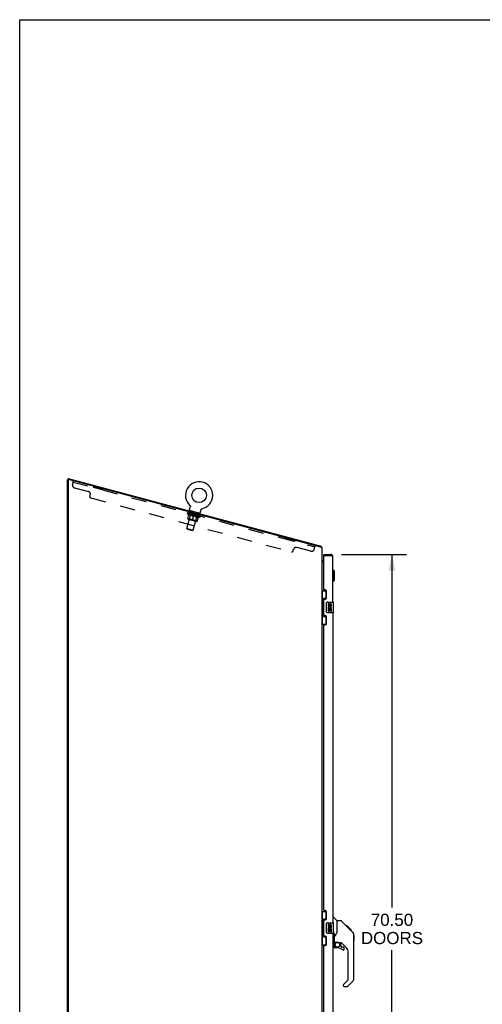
# Model space of a CAD drawing. Header units: inches. Extents: x 0 to 260, y 0 to 168.
# Tile 38 of 95: x 0 to 44, y 75 to 168. Entities that reach past the tile are written whole.
import ezdxf

# ---------------------------------------------------------------- set-up
doc = ezdxf.new("R2010")
doc.units = ezdxf.units.IN
doc.header["$LTSCALE"] = 14.290393
doc.header["$MEASUREMENT"] = 0
doc.linetypes.add('HIDDEN', pattern=[0.2, 0.1, -0.1])
doc.layers.get('0').update_dxf_attribs({"linetype": 'CONTINUOUS'})
for name, color, linetype in [('02___PRT_ALL_AXES', 7, 'CONTINUOUS'), ('DEFAULT_2', 8, 'HIDDEN'), ('DIMENSIONS', 7, 'CONTINUOUS')]:
    doc.layers.add(name, color=color, linetype=linetype)
doc.styles.get("Standard").update_dxf_attribs({"font": 'arial.ttf'})
doc.dimstyles.new('DIMSTYLE_1', dxfattribs={"dimtxt": 1.146288, "dimasz": 1.528384, "dimexe": 0.09, "dimexo": 0.07, "dimgap": 0.0375, "dimtad": 0, "dimtih": 1, "dimtoh": 1, "dimzin": 4, "dimdsep": 46, "dimtxsty": 'Standard', "dimblk": '_FILLED', "dimblk1": '_FILLED', "dimblk2": '_FILLED', "dimcen": 0.09, "dimazin": 1, "dimtfac": 1, "dimtofl": 0, "dimtmove": 0, "dimatfit": 3, "dimldrblk": '_FILLED', "dimfxl": 1, "dimtolj": 1, "dimtzin": 4, "dimarcsym": 0})

# ---------------------------------------------------------------- blocks, each defined once
blk = doc.blocks.new('_FILLED')
at = {"color": 0, "linetype": 'ByBlock'}
blk.add_solid([(0, 0), (-1, 0.2), (-1, -0.2)], dxfattribs=at)
blk = doc.blocks.new('*D17')
at = {"layer": 'DIMENSIONS', "color": 2, "linetype": 'Continuous'}
for p, q in [((30.393, 117.67), (36.522, 117.67)), ((35.146, 117.67), (35.146, 84.345)), ((35.146, 47.17), (35.146, 80.333)), ((30.393, 47.17), (36.522, 47.17))]:
    blk.add_line(p, q, dxfattribs=at)
at = {"layer": 'DIMENSIONS', "color": 2, "linetype": 'Continuous', "xscale": 1.5283842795, "yscale": 1.5283842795, "zscale": 1.5283842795}
for p, rotation in [((35.146, 117.67), 90), ((35.146, 47.17), 270)]:
    blk.add_blockref('_FILLED', p, dxfattribs=dict(at, rotation=rotation))
at = {"layer": 'DIMENSIONS', "color": 2, "linetype": 'Continuous', "insert": (35.146, 83.772), "char_height": 1.1463, "width": 5.86354, "attachment_point": 2, "line_spacing_factor": 0.9}
blk.add_mtext('70.50\\PDOORS', dxfattribs=at)

msp = doc.modelspace()

# ---------------------------------------------------------------- linework, layer by layer
at = {"color": 7, "linetype": 'Continuous'}
for p, q in [((0, 0), (0, 168.122)), ((0, 168.122), (259.825, 168.122)), ((4.579, 124.724), (4.511, 124.724)), ((4.588, 124.839), (4.561, 124.739)), ((4.588, 124.839), (28.446, 118.447)), ((16.036, 121.803), (16.028, 121.774)), ((16.032, 121.876), (16.108, 122.158)), ((17.002, 121.544), (16.036, 121.803)), ((16.066, 122.301), (16.066, 122.301)), ((16.066, 122.301), (16.07, 122.297)), ((16.067, 122.3), (16.069, 122.298)), ((16.07, 122.297), (16.074, 122.293)), ((16.074, 122.294), (16.077, 122.29)), ((16.077, 122.29), (16.081, 122.286)), ((16.081, 122.286), (16.084, 122.281)), ((16.084, 122.282), (16.087, 122.277)), ((16.087, 122.277), (16.09, 122.273)), ((16.09, 122.273), (16.092, 122.268)), ((16.092, 122.269), (16.095, 122.264)), ((16.095, 122.264), (16.097, 122.259)), ((16.097, 122.259), (16.1, 122.255)), ((16.1, 122.255), (16.102, 122.25)), ((16.102, 122.25), (16.104, 122.245)), ((16.104, 122.245), (16.105, 122.24)), ((16.105, 122.24), (16.107, 122.235)), ((16.107, 122.235), (16.108, 122.23)), ((16.108, 122.23), (16.109, 122.225)), ((16.109, 122.163), (16.108, 122.158)), ((16.109, 122.225), (16.11, 122.22)), ((16.11, 122.22), (16.111, 122.214)), ((16.111, 122.173), (16.11, 122.168)), ((16.111, 122.215), (16.112, 122.209)), ((16.112, 122.183), (16.111, 122.178)), ((16.112, 122.209), (16.112, 122.204)), ((16.112, 122.204), (16.112, 122.199)), ((16.112, 122.199), (16.112, 122.194)), ((16.112, 122.194), (16.112, 122.188)), ((16.112, 122.188), (16.112, 122.183)), ((17.042, 121.605), (17.118, 121.887)), ((17.118, 121.887), (17.119, 121.892)), ((17.119, 121.892), (17.121, 121.897)), ((17.123, 121.902), (17.124, 121.907)), ((17.124, 121.907), (17.127, 121.911)), ((17.127, 121.911), (17.129, 121.916)), ((17.129, 121.916), (17.131, 121.921)), ((17.131, 121.921), (17.134, 121.925)), ((17.134, 121.925), (17.137, 121.93)), ((17.137, 121.929), (17.14, 121.934)), ((17.14, 121.934), (17.143, 121.938)), ((17.143, 121.938), (17.146, 121.942)), ((17.146, 121.942), (17.15, 121.946)), ((17.15, 121.946), (17.153, 121.95)), ((17.153, 121.95), (17.157, 121.954)), ((17.157, 121.954), (17.161, 121.957)), ((17.161, 121.957), (17.165, 121.961)), ((17.165, 121.961), (17.169, 121.964)), ((17.169, 121.964), (17.173, 121.967)), ((17.173, 121.967), (17.177, 121.97)), ((17.177, 121.97), (17.182, 121.973)), ((17.182, 121.973), (17.186, 121.975)), ((17.186, 121.975), (17.191, 121.978)), ((17.191, 121.978), (17.195, 121.98)), ((17.195, 121.98), (17.2, 121.982)), ((17.2, 121.982), (17.205, 121.984)), ((17.205, 121.984), (17.21, 121.986)), ((17.21, 121.986), (17.215, 121.988)), ((17.215, 121.988), (17.22, 121.989)), ((17.215, 121.988), (17.216, 121.988)), ((17.22, 121.989), (17.225, 121.99)), ((17.221, 121.99), (17.224, 121.99)), ((17.225, 121.99), (17.225, 121.99)), ((17.002, 121.544), (16.994, 121.515)), ((28.446, 118.447), (28.42, 118.349)), ((28.461, 118.39), (28.423, 118.361)), ((28.522, 117.062), (28.52, 117.06)), ((28.715, 117.566), (28.715, 117.67)), ((28.735, 117.566), (28.715, 117.566)), ((29.323, 117.67), (29.323, 117.566)), ((28.654, 117.024), (28.715, 117.024)), ((29.609, 116.22), (29.569, 116.22)), ((29.609, 115.118), (29.609, 116.22)), ((29.727, 116.102), (29.609, 116.22)), ((29.727, 115.236), (29.609, 115.118)), ((29.727, 115.236), (29.727, 116.102)), ((29.609, 115.118), (29.569, 115.118)), ((28.511, 114.245), (28.952, 114.245)), ((28.55, 114.245), (28.55, 113.22)), ((28.688, 113.51), (28.688, 111.83)), ((28.915, 113.51), (28.688, 113.51)), ((28.915, 114.245), (28.915, 113.465)), ((28.529, 113.22), (28.529, 112.12)), ((28.529, 113.22), (28.651, 113.22)), ((28.651, 113.25), (28.651, 113.27)), ((28.651, 112.12), (28.651, 113.22)), ((28.974, 112.27), (28.974, 113.07)), ((29.074, 113.17), (29.614, 113.17)), ((29.629, 112.185), (29.629, 113.155)), ((28.529, 112.12), (28.651, 112.12)), ((28.55, 112.12), (28.55, 111.095)), ((28.651, 112.069), (28.651, 112.089)), ((28.688, 111.83), (28.915, 111.83)), ((28.915, 111.875), (28.915, 111.095)), ((29.614, 112.17), (29.074, 112.17)), ((28.511, 111.095), (28.952, 111.095)), ((28.511, 83.995), (28.952, 83.995)), ((28.55, 83.995), (28.55, 82.97)), ((28.915, 83.995), (28.915, 83.215)), ((28.529, 82.97), (28.651, 82.97)), ((28.529, 82.97), (28.529, 81.87)), ((28.651, 83), (28.651, 83.02)), ((28.651, 81.87), (28.651, 82.97)), ((28.915, 83.26), (28.688, 83.26)), ((28.688, 83.26), (28.688, 81.58)), ((28.974, 82.02), (28.974, 82.82)), ((29.074, 82.92), (29.614, 82.92)), ((29.569, 83.424), (29.632, 83.424)), ((29.629, 81.935), (29.629, 82.905)), ((29.957, 83.114), (29.66, 83.412)), ((30.324, 83.109), (29.963, 83.109)), ((29.963, 82.004), (29.963, 83.109)), ((31.145, 82.321), (30.38, 83.085)), ((28.529, 81.87), (28.651, 81.87)), ((28.55, 81.87), (28.55, 80.845)), ((28.651, 81.819), (28.651, 81.839)), ((29.614, 81.92), (29.074, 81.92)), ((29.629, 82.016), (29.632, 82.025)), ((29.66, 81.91), (29.66, 82.049)), ((29.687, 81.785), (29.687, 80.891)), ((29.963, 82.067), (29.942, 82.009)), ((30.901, 82.631), (30.834, 82.631)), ((30.908, 82.624), (30.842, 82.624)), ((30.918, 82.614), (30.851, 82.614)), ((30.925, 82.607), (30.858, 82.607)), ((30.933, 82.599), (30.866, 82.599)), ((30.952, 82.58), (30.886, 82.58)), ((30.901, 82.631), (31.228, 82.304)), ((30.975, 82.557), (30.908, 82.557)), ((30.998, 82.534), (30.931, 82.534)), ((31.022, 82.51), (30.955, 82.51)), ((31.046, 82.486), (30.979, 82.486)), ((31.069, 82.463), (31.003, 82.463)), ((31.062, 82.403), (31.018, 82.447)), ((31.092, 82.441), (31.025, 82.441)), ((31.112, 82.42), (31.045, 82.42)), ((31.129, 82.403), (31.062, 82.403)), ((31.142, 82.39), (31.075, 82.39)), ((31.146, 82.386), (31.08, 82.386)), ((31.148, 82.384), (31.082, 82.384)), ((31.149, 82.383), (31.082, 82.383)), ((31.15, 82.383), (31.083, 82.383)), ((31.152, 82.38), (31.085, 82.38)), ((31.157, 82.376), (31.09, 82.376)), ((31.163, 82.37), (31.096, 82.37)), ((31.176, 82.356), (31.109, 82.356)), ((31.144, 82.32), (31.118, 82.347)), ((31.191, 82.341), (31.124, 82.341)), ((31.199, 82.333), (31.132, 82.333)), ((31.206, 82.326), (31.139, 82.326)), ((31.145, 82.32), (31.423, 82.042)), ((31.218, 82.314), (31.151, 82.314)), ((31.223, 82.309), (31.156, 82.309)), ((31.226, 82.306), (31.16, 82.306)), ((31.228, 82.305), (31.161, 82.305)), ((31.228, 82.304), (31.161, 82.304)), ((31.228, 82.304), (31.162, 82.304)), ((31.317, 82.215), (31.228, 82.304)), ((31.246, 82.22), (31.313, 82.22)), ((31.314, 82.218), (31.247, 82.218)), ((31.317, 82.215), (31.25, 82.215)), ((31.538, 81.764), (31.537, 81.795)), ((31.538, 77.661), (31.538, 81.764)), ((28.511, 80.845), (28.952, 80.845)), ((28.688, 81.58), (28.915, 81.58)), ((28.915, 81.625), (28.915, 80.845)), ((29.569, 80.82), (29.617, 80.82)), ((29.687, 80.864), (29.687, 80.626)), ((29.707, 81.083), (30.002, 81.083)), ((29.745, 81.003), (29.825, 81.083)), ((29.751, 80.997), (29.748, 81)), ((29.755, 80.994), (29.751, 80.997)), ((29.759, 80.989), (29.755, 80.994)), ((30.188, 81.042), (30.275, 81.042)), ((30.317, 80.71), (30.317, 81.037)), ((30.853, 80.545), (30.352, 81.047)), ((31.558, 81.713), (31.538, 81.733)), ((31.558, 81.237), (31.538, 81.217)), ((31.558, 81.713), (31.558, 81.237)), ((30.002, 80.548), (29.766, 80.548)), ((30.321, 80.702), (30.393, 80.63)), ((30.554, 80.626), (30.401, 80.626)), ((30.632, 80.428), (30.632, 80.548)), ((31.026, 77.576), (31.026, 80.128)), ((30.567, 77.085), (31.003, 77.52)), ((31.423, 77.383), (30.97, 76.931)), ((30.554, 77.051), (30.554, 76.987)), ((30.632, 76.908), (30.915, 76.908))]:
    msp.add_line(p, q, dxfattribs=at)
at = {"color": 3, "linetype": 'Continuous'}
for p, q in [((4.511, 46.524), (4.511, 124.724)), ((4.59, 124.731), (4.561, 124.739)), ((4.563, 124.698), (4.563, 46.586)), ((28.407, 118.349), (4.603, 124.728)), ((28.511, 118.349), (28.407, 118.349)), ((28.511, 118.349), (28.511, 46.524)), ((28.715, 117.67), (29.323, 117.67)), ((28.715, 114.377), (28.715, 117.546)), ((28.735, 117.566), (29.323, 117.566)), ((29.36, 117.552), (29.323, 117.566)), ((29.379, 117.545), (29.36, 117.552)), ((29.391, 117.54), (29.379, 117.545)), ((29.403, 117.536), (29.391, 117.54)), ((29.414, 117.531), (29.403, 117.536)), ((29.569, 113.17), (29.569, 117.423)), ((28.715, 116.972), (28.511, 116.972)), ((28.835, 114.317), (28.775, 114.317)), ((28.715, 111.962), (28.715, 113.377)), ((28.775, 113.437), (28.835, 113.437)), ((28.965, 113.567), (28.965, 114.187)), ((28.835, 111.902), (28.775, 111.902)), ((28.965, 111.152), (28.965, 111.772)), ((29.569, 112.17), (29.569, 82.92)), ((28.715, 84.127), (28.715, 110.962)), ((28.775, 111.022), (28.835, 111.022)), ((28.835, 84.067), (28.775, 84.067)), ((28.965, 83.317), (28.965, 83.937)), ((28.715, 81.712), (28.715, 83.127)), ((28.775, 83.187), (28.835, 83.187)), ((29.569, 81.92), (29.569, 52.67)), ((28.835, 81.652), (28.775, 81.652)), ((28.965, 80.902), (28.965, 81.522)), ((28.715, 53.877), (28.715, 80.712)), ((28.775, 80.772), (28.835, 80.772))]:
    msp.add_line(p, q, dxfattribs=at)
at = {"color": 7, "linetype": 'Continuous'}
for points in [[(16.111, 122.178), (16.111, 122.173), (16.11, 122.168), (16.109, 122.163)], [(17.118, 121.887), (17.119, 121.892), (17.121, 121.897), (17.123, 121.902)], [(28.454, 118.424), (28.454, 118.428), (28.454, 118.431), (28.453, 118.434), (28.453, 118.436), (28.452, 118.439), (28.451, 118.441), (28.45, 118.443), (28.449, 118.445), (28.448, 118.446), (28.447, 118.446), (28.446, 118.447)], [(28.461, 118.39), (28.459, 118.392), (28.458, 118.394), (28.457, 118.397), (28.456, 118.4), (28.456, 118.403), (28.455, 118.407), (28.455, 118.41), (28.455, 118.414), (28.454, 118.417), (28.454, 118.424)], [(28.52, 117.06), (28.518, 117.058), (28.516, 117.056), (28.515, 117.054), (28.513, 117.052)], [(28.533, 117.071), (28.529, 117.068), (28.527, 117.067), (28.525, 117.065), (28.523, 117.063), (28.522, 117.062)], [(28.54, 117.08), (28.541, 117.079), (28.541, 117.079), (28.54, 117.078), (28.54, 117.077), (28.539, 117.076), (28.538, 117.075), (28.536, 117.074), (28.535, 117.073), (28.533, 117.071)], [(28.688, 113.486), (28.689, 113.482), (28.689, 113.479), (28.69, 113.475), (28.691, 113.47), (28.693, 113.466), (28.695, 113.461), (28.697, 113.455), (28.7, 113.449), (28.704, 113.443), (28.708, 113.436), (28.712, 113.428), (28.717, 113.42), (28.722, 113.412), (28.724, 113.409)], [(28.974, 113.07), (28.975, 113.076), (28.975, 113.082), (28.976, 113.088), (28.977, 113.094), (28.979, 113.1), (28.981, 113.106)], [(28.724, 111.931), (28.722, 111.927), (28.717, 111.919), (28.712, 111.911), (28.708, 111.903), (28.704, 111.897), (28.7, 111.89), (28.697, 111.884), (28.695, 111.879), (28.693, 111.873), (28.691, 111.869), (28.69, 111.864), (28.689, 111.86), (28.689, 111.857), (28.688, 111.853)], [(28.981, 112.233), (28.979, 112.239), (28.977, 112.245), (28.976, 112.251), (28.975, 112.257), (28.975, 112.263), (28.974, 112.27)], [(28.688, 83.236), (28.689, 83.232), (28.689, 83.229), (28.69, 83.225), (28.691, 83.22), (28.693, 83.216), (28.695, 83.211), (28.697, 83.205), (28.7, 83.199), (28.704, 83.193), (28.708, 83.186), (28.712, 83.178), (28.717, 83.17), (28.722, 83.162), (28.724, 83.159)], [(28.974, 82.82), (28.975, 82.826), (28.975, 82.832), (28.976, 82.838), (28.977, 82.844), (28.979, 82.85), (28.981, 82.856)], [(30.38, 83.085), (30.372, 83.092), (30.364, 83.098), (30.354, 83.103), (30.345, 83.106), (30.334, 83.108), (30.324, 83.109)], [(28.981, 81.983), (28.979, 81.989), (28.977, 81.995), (28.976, 82.001), (28.975, 82.007), (28.975, 82.013), (28.974, 82.02)], [(29.632, 82.025), (29.633, 82.028), (29.634, 82.031), (29.634, 82.033), (29.635, 82.036), (29.636, 82.038), (29.638, 82.04), (29.639, 82.043), (29.64, 82.045), (29.641, 82.047), (29.642, 82.049), (29.644, 82.05), (29.645, 82.052), (29.646, 82.053), (29.648, 82.054), (29.649, 82.055), (29.651, 82.056), (29.652, 82.056), (29.654, 82.056), (29.655, 82.055), (29.656, 82.054), (29.657, 82.053), (29.658, 82.052), (29.659, 82.05), (29.66, 82.049)], [(29.66, 81.91), (29.66, 81.911), (29.661, 81.913), (29.661, 81.914), (29.662, 81.916), (29.662, 81.917), (29.663, 81.919), (29.664, 81.92), (29.664, 81.921), (29.665, 81.922), (29.666, 81.923), (29.666, 81.924), (29.667, 81.924), (29.668, 81.924), (29.668, 81.924), (29.669, 81.923), (29.67, 81.923), (29.67, 81.922), (29.671, 81.921), (29.671, 81.921), (29.672, 81.92), (29.672, 81.919), (29.672, 81.918), (29.673, 81.916), (29.673, 81.915), (29.674, 81.914), (29.674, 81.913), (29.674, 81.911), (29.675, 81.91), (29.675, 81.908), (29.676, 81.907), (29.676, 81.905), (29.676, 81.903), (29.677, 81.902), (29.677, 81.9), (29.678, 81.898), (29.678, 81.895), (29.678, 81.893), (29.679, 81.891), (29.679, 81.889), (29.68, 81.887), (29.68, 81.884), (29.68, 81.882), (29.681, 81.879), (29.681, 81.877), (29.681, 81.874), (29.682, 81.872), (29.682, 81.869), (29.682, 81.866), (29.683, 81.863), (29.683, 81.86), (29.684, 81.857), (29.684, 81.853), (29.684, 81.85), (29.685, 81.846), (29.685, 81.842), (29.685, 81.838), (29.686, 81.834), (29.686, 81.829), (29.686, 81.825), (29.687, 81.82), (29.687, 81.815), (29.687, 81.809), (29.687, 81.804), (29.687, 81.798), (29.687, 81.792), (29.687, 81.785)], [(29.942, 82.009), (29.912, 81.94), (29.875, 81.869), (29.833, 81.797), (29.786, 81.724), (29.741, 81.659)], [(31.118, 82.347), (31.105, 82.36), (31.062, 82.403)], [(31.538, 81.764), (31.537, 81.794), (31.531, 81.835), (31.522, 81.876), (31.508, 81.914), (31.49, 81.952), (31.469, 81.987), (31.443, 82.02), (31.423, 82.042)], [(28.724, 81.681), (28.722, 81.677), (28.717, 81.669), (28.712, 81.661), (28.708, 81.653), (28.704, 81.647), (28.7, 81.64), (28.697, 81.634), (28.695, 81.629), (28.693, 81.623), (28.691, 81.619), (28.69, 81.614), (28.689, 81.61), (28.689, 81.607), (28.688, 81.603)], [(29.741, 81.659), (29.73, 81.642), (29.714, 81.613), (29.702, 81.581), (29.693, 81.546), (29.688, 81.512), (29.687, 81.488)], [(29.759, 80.989), (29.75, 80.979), (29.741, 80.968), (29.734, 80.957), (29.727, 80.944), (29.721, 80.932), (29.716, 80.919), (29.712, 80.905), (29.71, 80.892), (29.708, 80.878), (29.708, 80.864)], [(29.748, 81), (29.747, 81.002), (29.746, 81.003), (29.745, 81.003), (29.745, 81.003)], [(30.002, 81.083), (30.01, 81.083), (30.03, 81.082), (30.05, 81.079), (30.071, 81.076), (30.09, 81.071), (30.108, 81.066), (30.124, 81.06), (30.138, 81.055), (30.15, 81.051), (30.161, 81.047), (30.17, 81.045), (30.178, 81.043), (30.186, 81.042), (30.187, 81.042)]]:
    msp.add_lwpolyline(points, dxfattribs=at)
at = {"color": 3, "linetype": 'Continuous'}
msp.add_lwpolyline([(29.569, 117.423), (29.569, 117.425), (29.569, 117.428), (29.569, 117.43), (29.568, 117.432), (29.567, 117.435), (29.567, 117.437), (29.566, 117.439), (29.564, 117.441), (29.563, 117.444), (29.562, 117.446), (29.56, 117.448), (29.558, 117.451), (29.556, 117.453), (29.554, 117.455), (29.552, 117.458), (29.549, 117.46), (29.547, 117.462), (29.544, 117.464), (29.541, 117.467), (29.538, 117.469), (29.535, 117.471), (29.532, 117.474), (29.529, 117.476), (29.525, 117.478), (29.522, 117.481), (29.518, 117.483), (29.514, 117.485), (29.51, 117.487), (29.506, 117.49), (29.502, 117.492), (29.497, 117.494), (29.493, 117.497), (29.488, 117.499), (29.483, 117.501), (29.479, 117.504), (29.474, 117.506), (29.469, 117.508), (29.464, 117.51), (29.459, 117.513), (29.453, 117.515), (29.448, 117.517), (29.443, 117.52), (29.437, 117.522), (29.431, 117.524), (29.426, 117.527), (29.414, 117.531)], dxfattribs=at)
at = {"color": 7, "linetype": 'Continuous'}
for centre, radius in [((16.941, 123.246), 0.688), ((30.002, 80.843), 0.217)]:
    msp.add_circle(centre, radius, dxfattribs=at)
at = {"color": 3, "linetype": 'Continuous'}
for centre, radius, start, end in [((4.595, 124.698), 0.0312, 75, 180), ((28.735, 117.546), 0.02, 90, 180), ((29.323, 117.423), 0.246, 0, 90), ((28.775, 114.377), 0.06, 180, 270), ((28.835, 114.187), 0.13, 0, 90), ((28.775, 113.377), 0.06, 90, 180), ((28.835, 113.567), 0.13, 270, 360), ((28.775, 111.962), 0.06, 180, 270), ((28.835, 111.772), 0.13, 0, 90), ((28.775, 110.962), 0.06, 90, 180), ((28.835, 111.152), 0.13, 270, 360), ((28.775, 84.127), 0.06, 180, 270), ((28.835, 83.937), 0.13, 0, 90), ((28.775, 83.127), 0.06, 90, 180), ((28.835, 83.317), 0.13, 270, 360), ((28.775, 81.712), 0.06, 180, 270), ((28.835, 81.522), 0.13, 0, 90), ((28.835, 80.902), 0.13, 270, 360), ((28.775, 80.712), 0.06, 90, 180)]:
    msp.add_arc(centre, radius, start, end, dxfattribs=at)
at = {"color": 7, "linetype": 'Continuous'}
for centre, radius, start, end in [((16.941, 123.246), 1.288, 282.70045, 227.29954), ((16.098, 121.858), 0.069, 165, 255), ((16.976, 121.623), 0.069, 255, 345), ((28.265, 118.24), 0.246, 26.34225, 37.39407), ((28.654, 117.166), 0.142, 180, 270), ((29.323, 117.423), 0.142, 48.63431, 90), ((29.405, 117.28), 0.26, 90, 92.6209), ((29.074, 113.07), 0.1, 90, 158.79459), ((29.614, 113.155), 0.015, 0, 90), ((29.074, 112.27), 0.1, 201.20502, 270), ((29.614, 112.185), 0.015, 270, 360), ((29.074, 82.82), 0.1, 90, 158.79459), ((29.614, 82.905), 0.015, 0, 90), ((29.632, 83.384), 0.0394, 45, 90), ((29.943, 83.1), 0.0197, 0, 45), ((29.074, 82.02), 0.1, 201.20502, 270), ((29.614, 81.935), 0.015, 270, 360), ((31.105, 81.748), 0.433, 42.23856, 42.72732), ((29.617, 80.891), 0.0709, 270, 360), ((29.707, 81.103), 0.0197, 180, 270), ((29.884, 80.864), 0.197, 135, 180), ((30.275, 80.845), 0.197, 45, 90), ((29.766, 80.626), 0.0787, 180, 270), ((30.002, 79.76), 0.787, 50.4788, 90), ((30.329, 80.71), 0.0118, 180, 225), ((30.401, 80.638), 0.0118, 225, 270), ((30.554, 80.428), 0.0787, 230.4788, 360), ((30.554, 80.548), 0.0787, 0, 90), ((30.436, 80.128), 0.591, 0, 45), ((30.947, 77.576), 0.0787, 315, 360), ((31.144, 77.661), 0.394, 315, 360), ((30.601, 77.051), 0.0472, 135, 180), ((30.632, 76.987), 0.0787, 180, 270), ((30.915, 76.987), 0.0787, 270, 315)]:
    msp.add_arc(centre, radius, start, end, dxfattribs=at)
for centre, start_param, end_param in [((28.756, 113.26), 0.699287, 1.51401), ((28.756, 113.26), -4.655602, -3.84088), ((28.756, 112.079), 0.699287, 1.51401), ((28.756, 112.079), -4.655602, -3.84088), ((28.756, 83.01), 0.699287, 1.51401), ((28.756, 83.01), -4.655602, -3.84088), ((28.756, 81.829), 0.699287, 1.51401), ((28.756, 81.829), -4.655602, -3.84088)]:
    msp.add_ellipse(centre, major_axis=(0, 0.18), ratio=0.579493, start_param=start_param, end_param=end_param, dxfattribs=at)
at = {"layer": '02___PRT_ALL_AXES', "color": 8, "linetype": 'HIDDEN'}
for p, q in [((7.006, 124.084), (6.979, 123.983)), ((7.825, 123.757), (6.979, 123.983)), ((7.852, 123.857), (7.006, 124.084)), ((7.852, 123.857), (7.825, 123.757)), ((16.035, 121.557), (16.062, 121.657)), ((16.88, 121.33), (16.035, 121.557)), ((16.907, 121.431), (16.062, 121.657)), ((16.88, 121.33), (16.907, 121.431)), ((25.117, 119.231), (25.091, 119.13)), ((25.936, 118.904), (25.091, 119.13)), ((25.963, 119.004), (25.117, 119.231)), ((25.963, 119.004), (25.936, 118.904))]:
    msp.add_line(p, q, dxfattribs=at)
at = {"layer": '02___PRT_ALL_AXES', "color": 7, "linetype": 'Continuous'}
for p, q in [((29.112, 113.015), (29.112, 112.879)), ((29.175, 113.015), (29.112, 113.015)), ((29.112, 112.554), (29.112, 112.324)), ((29.13, 112.554), (29.112, 112.554)), ((29.165, 112.554), (29.192, 112.573)), ((29.165, 112.554), (29.426, 112.554)), ((29.175, 112.879), (29.175, 113.015)), ((29.175, 112.324), (29.175, 112.491)), ((29.175, 112.491), (29.24, 112.491)), ((29.24, 112.942), (29.24, 112.873)), ((29.24, 112.491), (29.24, 112.355)), ((29.301, 112.879), (29.301, 112.921)), ((29.301, 112.355), (29.301, 112.491)), ((29.301, 112.491), (29.364, 112.491)), ((29.356, 112.59), (29.413, 112.565)), ((29.364, 112.921), (29.364, 112.785)), ((29.364, 112.785), (29.426, 112.785)), ((29.364, 112.491), (29.364, 112.324)), ((29.426, 112.785), (29.426, 112.921)), ((29.426, 112.324), (29.426, 112.554)), ((29.112, 112.324), (29.175, 112.324)), ((29.24, 112.355), (29.301, 112.355)), ((29.364, 112.324), (29.426, 112.324)), ((29.175, 82.765), (29.112, 82.765)), ((29.112, 82.765), (29.112, 82.629)), ((29.175, 82.629), (29.175, 82.765)), ((29.24, 82.692), (29.24, 82.623)), ((29.13, 82.304), (29.112, 82.304)), ((29.112, 82.304), (29.112, 82.074)), ((29.112, 82.074), (29.175, 82.074)), ((29.165, 82.304), (29.192, 82.323)), ((29.165, 82.304), (29.426, 82.304)), ((29.175, 82.241), (29.24, 82.241)), ((29.175, 82.074), (29.175, 82.241)), ((29.24, 82.241), (29.24, 82.105)), ((29.24, 82.105), (29.301, 82.105)), ((29.301, 82.629), (29.301, 82.671)), ((29.301, 82.241), (29.364, 82.241)), ((29.301, 82.105), (29.301, 82.241)), ((29.356, 82.34), (29.413, 82.315)), ((29.364, 82.671), (29.364, 82.535)), ((29.364, 82.535), (29.426, 82.535)), ((29.364, 82.241), (29.364, 82.074)), ((29.364, 82.074), (29.426, 82.074)), ((29.426, 82.535), (29.426, 82.671)), ((29.426, 82.074), (29.426, 82.304))]:
    msp.add_line(p, q, dxfattribs=at)
for centre, radius, start, end in [((29.206, 112.879), 0.0943, 180, 360), ((29.266, 112.627), 0.154, 161.41988, 206.19629), ((29.269, 112.628), 0.157, 336.59665, 161.87913), ((29.269, 112.628), 0.157, 205.73705, 207.8532), ((29.206, 112.879), 0.0314, 180, 261.22946), ((29.269, 112.628), 0.0943, 336.59665, 215.11217), ((29.206, 112.884), 0.0362, 263.42855, 341.76278), ((29.332, 112.921), 0.0943, 68.69989, 167.43379), ((29.332, 112.921), 0.0314, 0, 180.04847), ((29.332, 112.921), 0.0943, 0, 68.67039), ((29.332, 82.671), 0.0943, 68.69989, 167.43379), ((29.332, 82.671), 0.0314, 0, 180.04847), ((29.332, 82.671), 0.0943, 0, 68.67039), ((29.206, 82.629), 0.0943, 180, 360), ((29.266, 82.377), 0.154, 161.41988, 206.19629), ((29.269, 82.378), 0.157, 336.59665, 161.87913), ((29.269, 82.378), 0.157, 205.73705, 207.8532), ((29.206, 82.629), 0.0314, 180, 261.22946), ((29.269, 82.378), 0.0943, 336.59665, 215.11217), ((29.206, 82.634), 0.0362, 263.42855, 341.76278)]:
    msp.add_arc(centre, radius, start, end, dxfattribs=at)
at = {"layer": 'DEFAULT_2', "color": 8, "linetype": 'HIDDEN'}
for p, q in [((4.985, 124.268), (5.074, 124.601)), ((5.048, 124.501), (27.868, 118.386)), ((5.162, 123.962), (6.49, 123.606)), ((6.627, 123.15), (6.667, 123.3)), ((6.715, 122.997), (25.671, 117.918)), ((15.794, 120.128), (16.22, 121.718)), ((16.073, 122.295), (16.074, 122.294)), ((16.217, 121.754), (16.21, 121.725)), ((15.833, 121.561), (15.845, 121.606)), ((15.958, 121.412), (15.833, 121.561)), ((15.833, 121.561), (17.057, 121.233)), ((15.853, 121.597), (15.855, 121.603)), ((15.86, 121.591), (15.861, 121.595)), ((17.048, 121.273), (15.86, 121.591)), ((15.869, 121.589), (15.87, 121.592)), ((15.87, 121.589), (15.871, 121.592)), ((15.874, 121.058), (15.98, 121.451)), ((15.881, 121.589), (15.882, 121.596)), ((15.895, 121.582), (15.896, 121.585)), ((15.897, 121.581), (15.898, 121.585)), ((15.901, 121.013), (16.724, 120.792)), ((15.926, 121.577), (15.927, 121.584)), ((15.939, 121.57), (15.94, 121.574)), ((15.941, 121.57), (15.942, 121.573)), ((16.139, 121.52), (15.945, 121.572)), ((15.958, 121.412), (15.968, 121.409)), ((16.021, 121.022), (15.972, 120.994)), ((15.987, 121.561), (15.988, 121.567)), ((15.987, 121.557), (15.988, 121.56)), ((15.988, 121.557), (15.989, 121.56)), ((15.991, 121.556), (15.992, 121.559)), ((15.998, 121.555), (15.999, 121.558)), ((15.998, 121.555), (15.999, 121.557)), ((16.001, 121.554), (16.002, 121.557)), ((16.004, 121.553), (16.005, 121.557)), ((16.008, 121.552), (16.009, 121.555)), ((16.021, 121.022), (16.142, 121.475)), ((16.021, 121.022), (16.625, 120.86)), ((16.022, 121.548), (16.023, 121.551)), ((16.04, 121.543), (16.042, 121.549)), ((16.04, 121.543), (16.041, 121.546)), ((16.06, 121.538), (16.061, 121.541)), ((16.06, 121.538), (16.061, 121.541)), ((16.062, 121.541), (16.064, 121.547)), ((16.071, 121.535), (16.071, 121.538)), ((16.075, 121.534), (16.075, 121.537)), ((16.084, 121.532), (16.084, 121.534)), ((16.094, 121.529), (16.096, 121.536)), ((16.28, 121.325), (16.106, 121.372)), ((16.109, 121.525), (16.11, 121.528)), ((16.112, 121.524), (16.113, 121.527)), ((16.139, 121.517), (16.139, 121.52)), ((16.204, 121.502), (16.144, 121.518)), ((16.149, 121.517), (16.151, 121.524)), ((16.155, 121.512), (16.156, 121.516)), ((16.16, 121.511), (16.161, 121.514)), ((16.166, 121.51), (16.168, 121.518)), ((16.17, 121.508), (16.17, 121.511)), ((16.18, 121.506), (16.181, 121.509)), ((16.203, 121.499), (16.204, 121.502)), ((16.277, 121.483), (16.219, 121.498)), ((16.238, 121.49), (16.239, 121.493)), ((16.246, 121.491), (16.248, 121.498)), ((16.249, 121.487), (16.25, 121.49)), ((16.251, 121.487), (16.254, 121.496)), ((16.254, 121.486), (16.255, 121.489)), ((16.261, 121.484), (16.262, 121.487)), ((16.276, 121.48), (16.277, 121.483)), ((16.354, 121.462), (16.302, 121.476)), ((16.313, 120.902), (16.427, 121.331)), ((16.314, 121.47), (16.314, 121.473)), ((16.345, 121.465), (16.457, 121.442)), ((16.349, 121.464), (16.351, 121.47)), ((16.349, 121.46), (16.35, 121.464)), ((16.35, 121.464), (16.351, 121.47)), ((16.351, 121.47), (16.351, 121.47)), ((16.353, 121.459), (16.353, 121.463)), ((16.354, 121.459), (16.354, 121.462)), ((16.354, 121.459), (16.355, 121.462)), ((16.374, 119.972), (16.8, 121.563)), ((16.435, 121.44), (16.389, 121.453)), ((16.393, 121.449), (16.394, 121.451)), ((16.434, 121.438), (16.435, 121.44)), ((16.452, 121.433), (16.453, 121.436)), ((16.452, 121.433), (16.453, 121.436)), ((16.453, 121.436), (16.453, 121.436)), ((16.455, 121.435), (16.457, 121.442)), ((16.457, 121.431), (16.458, 121.435)), ((16.457, 121.431), (16.458, 121.435)), ((16.458, 121.435), (16.458, 121.435)), ((16.46, 121.434), (16.522, 121.417)), ((16.475, 121.427), (16.475, 121.43)), ((16.491, 121.426), (16.492, 121.43)), ((16.566, 121.405), (16.492, 121.43)), ((16.511, 121.42), (16.512, 121.423)), ((16.516, 121.416), (16.517, 121.419)), ((16.726, 121.206), (16.553, 121.252)), ((16.555, 121.405), (16.556, 121.408)), ((16.555, 121.405), (16.556, 121.408)), ((16.556, 121.405), (16.557, 121.408)), ((16.556, 121.408), (16.609, 121.394)), ((16.56, 121.404), (16.561, 121.407)), ((16.561, 121.407), (16.563, 121.413)), ((16.562, 121.407), (16.563, 121.413)), ((16.563, 121.413), (16.563, 121.413)), ((16.595, 121.394), (16.596, 121.397)), ((16.625, 120.86), (16.746, 121.313)), ((16.625, 120.86), (16.653, 120.811)), ((16.633, 121.384), (16.634, 121.387)), ((16.634, 121.387), (16.691, 121.372)), ((16.648, 121.38), (16.649, 121.384)), ((16.655, 121.378), (16.656, 121.382)), ((16.658, 121.378), (16.66, 121.387)), ((16.66, 121.377), (16.661, 121.38)), ((16.665, 121.379), (16.666, 121.386)), ((16.671, 121.374), (16.671, 121.377)), ((16.706, 121.365), (16.706, 121.368)), ((16.706, 121.368), (16.766, 121.352)), ((16.729, 121.359), (16.73, 121.362)), ((16.739, 121.356), (16.74, 121.359)), ((16.743, 121.355), (16.746, 121.363)), ((16.749, 121.353), (16.75, 121.356)), ((16.754, 121.352), (16.755, 121.355)), ((16.761, 121.353), (16.763, 121.36)), ((16.77, 121.348), (16.771, 121.35)), ((16.77, 120.818), (16.875, 121.211)), ((16.771, 121.35), (16.966, 121.298)), ((16.797, 121.34), (16.797, 121.343)), ((16.799, 121.34), (16.8, 121.343)), ((16.821, 121.593), (16.813, 121.564)), ((16.814, 121.336), (16.816, 121.343)), ((16.825, 121.333), (16.826, 121.336)), ((16.834, 121.33), (16.835, 121.334)), ((16.838, 121.329), (16.839, 121.333)), ((16.848, 121.33), (16.85, 121.336)), ((16.849, 121.326), (16.85, 121.329)), ((16.849, 121.326), (16.85, 121.329)), ((16.864, 121.169), (16.874, 121.166)), ((16.869, 121.321), (16.87, 121.327)), ((16.869, 121.321), (16.87, 121.324)), ((16.874, 121.166), (17.057, 121.233)), ((16.887, 121.316), (16.887, 121.319)), ((16.9, 121.313), (16.901, 121.316)), ((16.905, 121.312), (16.906, 121.315)), ((16.908, 121.311), (16.909, 121.314)), ((16.911, 121.31), (16.912, 121.313)), ((16.911, 121.31), (16.912, 121.313)), ((16.918, 121.308), (16.919, 121.311)), ((16.921, 121.307), (16.922, 121.31)), ((16.922, 121.307), (16.923, 121.31)), ((16.924, 121.31), (16.926, 121.316)), ((16.968, 121.295), (16.968, 121.298)), ((16.97, 121.294), (16.971, 121.297)), ((16.985, 121.293), (16.987, 121.3)), ((17.012, 121.283), (17.013, 121.286)), ((17.014, 121.282), (17.014, 121.286)), ((17.03, 121.281), (17.032, 121.288)), ((17.039, 121.276), (17.04, 121.279)), ((17.04, 121.275), (17.041, 121.278)), ((17.048, 121.273), (17.049, 121.276)), ((17.057, 121.233), (17.069, 121.278)), ((17.058, 121.274), (17.059, 121.28)), ((15.843, 120.043), (15.794, 120.128)), ((15.794, 120.128), (16.374, 119.972)), ((15.843, 120.043), (16.289, 119.923)), ((16.289, 119.923), (16.374, 119.972)), ((25.825, 118.006), (25.865, 118.156)), ((27.499, 117.977), (26.171, 118.333)), ((27.805, 118.154), (27.894, 118.487))]:
    msp.add_line(p, q, dxfattribs=at)
for points in [[(16.106, 121.372), (16.084, 121.383), (16.063, 121.394), (16.042, 121.407), (16.021, 121.42), (16, 121.434), (15.979, 121.45)], [(15.98, 121.451), (16.002, 121.434), (16.024, 121.419), (16.046, 121.405), (16.068, 121.392), (16.091, 121.381), (16.113, 121.37)], [(16.27, 121.328), (16.295, 121.326), (16.321, 121.325), (16.347, 121.325), (16.373, 121.326), (16.4, 121.328), (16.427, 121.331)], [(16.427, 121.329), (16.401, 121.327), (16.376, 121.325), (16.351, 121.324), (16.327, 121.323), (16.303, 121.324), (16.28, 121.325)], [(16.427, 121.331), (16.45, 121.315), (16.472, 121.299), (16.495, 121.285), (16.517, 121.272), (16.539, 121.261), (16.562, 121.25)], [(16.553, 121.252), (16.531, 121.263), (16.51, 121.274), (16.489, 121.287), (16.469, 121.3), (16.448, 121.314), (16.427, 121.329)], [(16.719, 121.208), (16.744, 121.206), (16.769, 121.205), (16.795, 121.205), (16.821, 121.206), (16.848, 121.208), (16.875, 121.211)], [(16.875, 121.21), (16.849, 121.207), (16.823, 121.205), (16.798, 121.204), (16.774, 121.204), (16.75, 121.204), (16.726, 121.206)]]:
    msp.add_lwpolyline(points, dxfattribs=at)
for centre, radius, start, end in [((5.227, 124.203), 0.25, 165, 255), ((6.425, 123.365), 0.25, 345, 75), ((6.748, 123.118), 0.125, 165, 255), ((16.187, 121.727), 0.0345, 345, 75), ((15.91, 121.049), 0.0371, 165, 255), ((16.104, 121.485), 0.0398, 345, 75), ((16.734, 120.828), 0.0371, 255, 345), ((16.785, 121.302), 0.0398, 75, 165), ((16.833, 121.554), 0.0345, 75, 165), ((25.704, 118.039), 0.125, 255, 345), ((26.106, 118.091), 0.25, 75, 165), ((27.564, 118.218), 0.25, 255, 345)]:
    msp.add_arc(centre, radius, start, end, dxfattribs=at)
for centre, major_axis, ratio, start_param, end_param in [((16.457, 121.442), (0.613, -0.157), 0.05963, 2.96643, 3.140963), ((15.821, 121.593), (0.192, -0.049), 0.05963, 1.376596, 1.469874), ((15.823, 121.599), (0.191, -0.051), 0.060556, 0.430652, 1.470503), ((16.457, 121.442), (0.612, -0.164), 0.060556, 3.141593, 3.316126), ((15.864, 121.581), (0.191, -0.051), 0.060556, 1.551758, 1.645036), ((15.798, 121.599), (0.192, -0.047), 0.05688, 1.20151, 1.294789), ((16.457, 121.442), (0.615, -0.151), 0.05688, 2.791345, 2.965878), ((15.866, 121.588), (0.191, -0.053), 0.05963, 0.605815, 1.645666), ((15.8, 121.606), (0.192, -0.049), 0.05963, 0.25549, 1.295341), ((16.457, 121.442), (0.61, -0.17), 0.05963, -2.96643, -2.791898), ((15.866, 121.583), (0.159, -0.041), 0.05963, 1.065228, 1.614276), ((15.847, 121.588), (0.16, -0.039), 0.05688, 0.890143, 1.43919), ((15.903, 121.573), (0.159, -0.043), 0.060556, 1.240391, 1.789438), ((15.925, 121.565), (0.191, -0.053), 0.05963, 1.72692, 1.820198), ((15.794, 121.6), (0.193, -0.045), 0.052395, 1.026568, 1.119847), ((16.457, 121.442), (0.617, -0.145), 0.052395, 2.616403, 2.790936), ((15.926, 121.572), (0.19, -0.055), 0.05688, 0.7809, 1.820751), ((15.796, 121.607), (0.192, -0.047), 0.05688, 0.080405, 1.120256), ((16.457, 121.442), (0.608, -0.177), 0.05688, -2.791345, -2.616812), ((15.846, 121.589), (0.16, -0.038), 0.052395, 0.715201, 1.264248), ((15.956, 121.559), (0.158, -0.044), 0.05963, 1.415553, 1.9646), ((16.001, 121.545), (0.19, -0.055), 0.05688, 1.902006, 1.995284), ((15.811, 121.596), (0.193, -0.044), 0.046319, 0.851819, 0.945098), ((16.457, 121.442), (0.618, -0.14), 0.046319, 2.441654, 2.616187), ((16.003, 121.551), (0.19, -0.057), 0.052395, 0.955842, 1.995693), ((16.457, 121.442), (0.607, -0.182), 0.052395, -2.616403, -2.44187), ((15.812, 121.602), (0.193, -0.045), 0.052395, -0.094537, 0.945314), ((15.864, 121.584), (0.16, -0.036), 0.046319, 0.540452, 1.089499), ((16.025, 121.541), (0.158, -0.046), 0.05688, 1.590638, 2.139686), ((16.091, 121.52), (0.19, -0.057), 0.052395, 2.076947, 2.170226), ((15.847, 121.586), (0.194, -0.042), 0.038841, 0.677289, 0.770567), ((16.457, 121.442), (0.619, -0.135), 0.038841, 2.267123, 2.441656), ((16.093, 121.527), (0.189, -0.059), 0.046319, 1.130591, 2.170442), ((16.457, 121.442), (0.605, -0.188), 0.046319, -2.441654, -2.267121), ((15.848, 121.593), (0.193, -0.044), 0.046319, -0.269286, 0.770565), ((15.9, 121.574), (0.161, -0.035), 0.038841, 0.365921, 0.914969), ((16.107, 121.519), (0.157, -0.047), 0.052395, 1.76558, 2.314627), ((16.193, 121.493), (0.189, -0.059), 0.046319, 2.251696, 2.344975), ((15.901, 121.572), (0.194, -0.041), 0.030195, 0.502975, 0.596254), ((16.457, 121.442), (0.62, -0.132), 0.030195, 2.09281, 2.267343), ((16.194, 121.5), (0.189, -0.06), 0.038841, 1.305122, 2.344973), ((15.903, 121.578), (0.194, -0.042), 0.038841, -0.443817, 0.596034), ((16.457, 121.442), (0.604, -0.192), 0.038841, -2.267123, -2.092591), ((15.952, 121.56), (0.161, -0.034), 0.030195, 0.191608, 0.740655), ((16.199, 121.494), (0.157, -0.049), 0.046319, 1.940329, 2.489376), ((15.974, 121.559), (0.194, -0.041), 0.030195, -0.61813, 0.421721), ((16.302, 121.464), (0.189, -0.06), 0.038841, 2.426227, 2.519505), ((15.972, 121.552), (0.194, -0.04), 0.020645, 0.328852, 0.422131), ((16.457, 121.442), (0.621, -0.129), 0.020645, 1.918687, 2.09322), ((16.303, 121.471), (0.189, -0.061), 0.030195, 1.479435, 2.519286), ((16.457, 121.442), (0.603, -0.196), 0.030195, -2.09281, -1.918277), ((16.02, 121.542), (0.161, -0.033), 0.020645, 0.017485, 0.566532), ((16.299, 121.467), (0.157, -0.05), 0.038841, 2.11486, 2.663907), ((16.059, 121.536), (0.194, -0.04), 0.020645, -0.792253, 0.247598), ((16.415, 121.434), (0.189, -0.061), 0.030195, 2.60054, 2.693819), ((16.058, 121.53), (0.194, -0.04), 0.010478, 0.154869, 0.248148), ((16.457, 121.442), (0.621, -0.127), 0.010478, 1.744704, 1.919237), ((16.417, 121.44), (0.188, -0.062), 0.020645, 1.653558, 2.693409), ((16.457, 121.442), (0.602, -0.199), 0.020645, -1.918687, -1.744154), ((16.101, 121.52), (0.161, -0.033), 0.010478, 6.126688, 6.675735), ((16.403, 121.439), (0.156, -0.051), 0.030195, 2.289173, 2.83822), ((16.157, 121.51), (0.194, -0.04), 0.010478, -0.966236, -0.000846), ((16.53, 121.403), (0.188, -0.062), 0.020645, 2.774664, 2.867942), ((16.532, 121.409), (0.188, -0.063), 0.010478, 1.827541, 2.867392), ((16.457, 121.442), (0.602, -0.2), 0.010478, 4.538481, 4.720178), ((16.51, 121.411), (0.156, -0.052), 0.020645, 2.463296, 3.012344), ((16.376, 121.451), (0.194, -0.04), 0.010478, 0.274201, 1.314052), ((16.292, 121.469), (0.161, -0.033), 0.010478, -0.000483, 0.504314), ((16.262, 121.475), (0.194, -0.04), 0.010478, 0.099668, 0.192946), ((16.457, 121.442), (0.621, -0.127), 0.010478, -1.571421, -1.396888), ((16.643, 121.373), (0.188, -0.063), 0.010478, 2.74231, 2.948646), ((16.614, 121.383), (0.156, -0.052), 0.010478, 2.637279, 3.14189), ((16.491, 121.42), (0.194, -0.04), 0.020645, 0.448184, 1.488034), ((16.396, 121.441), (0.161, -0.033), 0.020645, 0.129249, 0.678296), ((16.374, 121.445), (0.194, -0.04), 0.020645, 0.273651, 0.366929), ((16.457, 121.442), (0.621, -0.129), 0.020645, -1.397439, -1.222906), ((16.751, 121.351), (0.188, -0.063), 0.010478, -3.140747, -2.175357), ((16.457, 121.442), (0.602, -0.2), 0.010478, 1.222355, 1.396888), ((16.604, 121.39), (0.194, -0.041), 0.030195, 0.622307, 1.662158), ((16.502, 121.413), (0.161, -0.034), 0.030195, 0.303372, 0.852419), ((16.805, 121.332), (0.156, -0.052), 0.010478, 2.749043, 3.29809), ((16.849, 121.324), (0.188, -0.062), 0.020645, 2.893995, 3.933846), ((16.489, 121.414), (0.194, -0.041), 0.030195, 0.447774, 0.541052), ((16.847, 121.318), (0.188, -0.063), 0.010478, 2.893445, 2.986723), ((16.714, 121.361), (0.194, -0.042), 0.038841, 0.79662, 1.836471), ((16.457, 121.442), (0.62, -0.132), 0.030195, -1.223315, -1.048783), ((16.457, 121.442), (0.602, -0.199), 0.020645, 1.048373, 1.222906), ((16.607, 121.385), (0.161, -0.035), 0.038841, 0.477686, 1.026733), ((16.886, 121.31), (0.156, -0.052), 0.020645, 2.57506, 3.124108), ((16.815, 121.334), (0.193, -0.044), 0.046319, 0.971151, 2.011002), ((16.934, 121.302), (0.189, -0.061), 0.030195, 2.719872, 3.759723), ((16.603, 121.383), (0.194, -0.042), 0.038841, 0.622087, 0.715366), ((16.933, 121.295), (0.188, -0.062), 0.020645, 2.719462, 2.812741), ((16.457, 121.442), (0.619, -0.135), 0.038841, -1.049002, -0.874469), ((16.457, 121.442), (0.603, -0.196), 0.030195, 0.87425, 1.048783), ((16.707, 121.358), (0.16, -0.036), 0.046319, 0.652216, 1.201263), ((16.905, 121.309), (0.193, -0.045), 0.052395, 1.1459, 2.185751), ((16.954, 121.292), (0.156, -0.051), 0.030195, 2.400937, 2.949985), ((17.005, 121.282), (0.189, -0.06), 0.038841, 2.545558, 3.585409), ((16.799, 121.333), (0.16, -0.038), 0.052395, 0.826965, 1.376012), ((16.712, 121.354), (0.193, -0.044), 0.046319, 0.796618, 0.889896), ((17.004, 121.276), (0.189, -0.061), 0.030195, 2.545339, 2.638617), ((16.982, 121.289), (0.192, -0.047), 0.05688, 1.320842, 2.360692), ((16.457, 121.442), (0.618, -0.14), 0.046319, -0.874471, -0.699939), ((16.457, 121.442), (0.604, -0.192), 0.038841, 0.699936, 0.874469), ((17.06, 121.268), (0.189, -0.059), 0.046319, 2.371028, 3.410879), ((17.006, 121.278), (0.157, -0.05), 0.038841, 2.226624, 2.775671), ((16.881, 121.311), (0.16, -0.039), 0.05688, 1.001907, 1.550954), ((17.042, 121.273), (0.192, -0.049), 0.05963, 1.495927, 2.535778), ((17.095, 121.258), (0.19, -0.057), 0.052395, 2.196279, 3.23613), ((17.042, 121.268), (0.157, -0.049), 0.046319, 2.052093, 2.601141), ((16.813, 121.327), (0.193, -0.045), 0.052395, 0.971367, 1.064645), ((17.058, 121.261), (0.189, -0.06), 0.038841, 2.371026, 2.464304), ((17.085, 121.261), (0.191, -0.051), 0.060556, 1.671089, 2.71094), ((17.112, 121.254), (0.19, -0.055), 0.05688, 2.021337, 3.061188), ((16.457, 121.442), (0.617, -0.145), 0.052395, -0.699723, -0.52519), ((17.108, 121.255), (0.191, -0.053), 0.05963, 1.846251, 2.886102), ((16.457, 121.442), (0.605, -0.188), 0.046319, 0.525406, 0.699939), ((16.949, 121.293), (0.159, -0.041), 0.05963, 1.176993, 1.72604), ((17.06, 121.263), (0.157, -0.047), 0.052395, 1.877344, 2.426392), ((17.003, 121.279), (0.159, -0.043), 0.060556, 1.352155, 1.901202), ((17.059, 121.264), (0.158, -0.046), 0.05688, 1.702402, 2.25145), ((17.04, 121.269), (0.158, -0.044), 0.05963, 1.527317, 2.076364), ((16.903, 121.303), (0.192, -0.047), 0.05688, 1.146309, 1.239587), ((17.094, 121.252), (0.189, -0.059), 0.046319, 2.196495, 2.289773), ((16.457, 121.442), (0.615, -0.151), 0.05688, -0.524781, -0.350248), ((16.457, 121.442), (0.607, -0.182), 0.052395, 0.350657, 0.52519), ((16.98, 121.282), (0.192, -0.049), 0.05963, 1.321394, 1.414673), ((17.11, 121.247), (0.19, -0.057), 0.052395, 2.021746, 2.115024), ((16.457, 121.442), (0.613, -0.157), 0.05963, -0.349695, -0.175162), ((16.457, 121.442), (0.608, -0.177), 0.05688, 0.175715, 0.350248), ((17.04, 121.266), (0.191, -0.051), 0.060556, 1.496556, 1.589835), ((17.107, 121.248), (0.19, -0.055), 0.05688, 1.846804, 1.940083), ((17.083, 121.255), (0.191, -0.053), 0.05963, 1.671719, 1.764997), ((16.457, 121.442), (0.612, -0.164), 0.060556, -0.174533, 0), ((16.457, 121.442), (0.61, -0.17), 0.05963, 0.000629, 0.175162)]:
    msp.add_ellipse(centre, major_axis=major_axis, ratio=ratio, start_param=start_param, end_param=end_param, dxfattribs=at)

# ---------------------------------------------------------------- dimensions: what is measured, and where the dimension line sits
at = {"layer": 'DIMENSIONS', "color": 2, "linetype": 'Continuous'}
dim = msp.add_linear_dim(base=(35.146, 117.67), p1=(30.323, 47.17), p2=(30.323, 117.67), angle=90, text='<>\\PDOORS', dimstyle='DIMSTYLE_1', dxfattribs=at)
dim.commit()
dim.dimension.update_dxf_attribs({"geometry": '*D17', "text_midpoint": (35.146, 82.339), "dimtype": 160})

doc.saveas('drawing.dxf')
